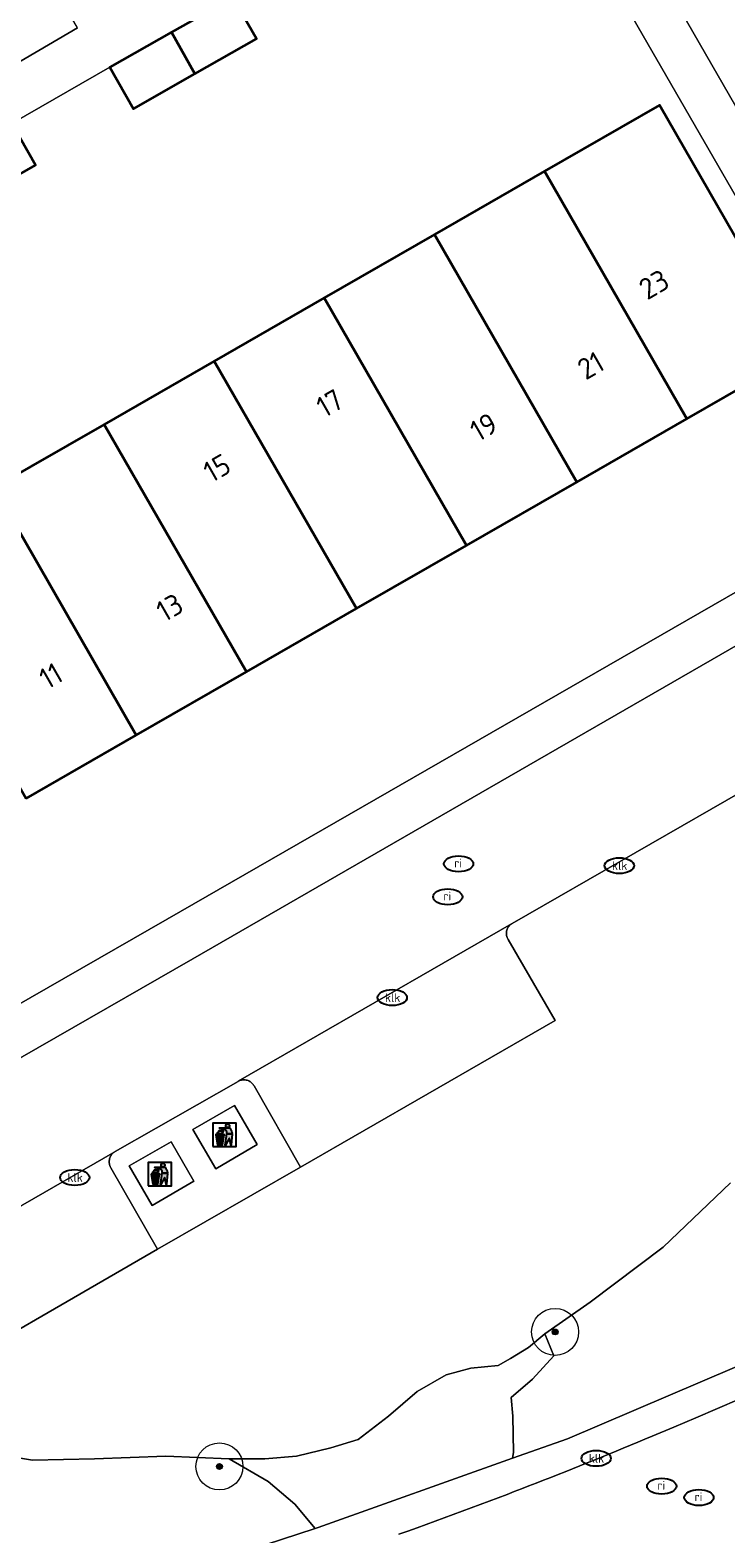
# Model space of a CAD drawing. Header units: metres. Extents: x 103671 to 105190, y 427150 to 429171.
# Tile 64 of 256: x 104372 to 104402, y 427333 to 427397. Entities that reach past the tile are written whole.
import ezdxf
from ezdxf.enums import TextEntityAlignment as Align

# ---------------------------------------------------------------- set-up
doc = ezdxf.new("R2010")
doc.units = ezdxf.units.M
for name, color, linetype, lineweight in [('B-WE-GR-BOOM-S', 253, 'Continuous', 25), ('B-WE-IE-AFVAL APART PLAATS-S', 253, 'Continuous', 25), ('B-WE-IE-MEUBILAIR-S', 253, 'Continuous', 25), ('B-WE-OG-BEBOUWING-GV', 253, 'Continuous', 35), ('B-WE-OG-BEBOUWING-T18', 7, 'Continuous', 18), ('B-WE-OG-TERREIN_BEGROEID-GV', 253, 'Continuous', 18), ('B-WE-OG-TERREIN_ERF-GV', 253, 'Continuous', 18), ('B-WE-VH-GESLOTENVERHARDING_BETON-GV', 253, 'Continuous', 18), ('B-WE-VH-OPENVERHARDING-GV', 253, 'Continuous', 18), ('B-WE-VH-OPENVERHARDING_BETONSTRAATSTEEN-GV', 253, 'Continuous', 18), ('B-WE-VH-OPENVERHARDING_TEGEL-GV', 253, 'Continuous', 18)]:
    doc.layers.add(name, color=color, linetype=linetype, lineweight=lineweight)
doc.styles.add('NLCS-ISO', font='NLCS-ISO.ttf')
doc.styles.add('NLCS-ISO-M500-T18', font='NLCS-ISO.ttf', dxfattribs={"height": 0.9})

# ---------------------------------------------------------------- blocks, each defined once
blk = doc.blocks.new('SIE-AFVAL APART PLAATS-SO')
h = blk.add_hatch(color=256)
h.dxf.hatch_style = 1
h.paths.add_polyline_path([(-0.09, 0.07), (-1.76, 0.07, 0.819081), (-1.79, -0.09), (-1.4, -2.19, 0.36153), (-1.37, -2.21), (-0.47, -2.21, 0.36153), (-0.44, -2.19), (-0.05, -0.09, 0.819081)])
h.paths.add_polyline_path([(-0.16, -0.1), (-0.2, -0.33), (-0.49, -0.33), (-0.47, -0.1)], flags=16)
h.paths.add_polyline_path([(-0.55, -0.1), (-0.58, -0.33), (-0.87, -0.33), (-0.87, -0.1)], flags=16)
h.paths.add_polyline_path([(-0.22, -0.42), (-0.27, -0.73), (-0.53, -0.73), (-0.5, -0.42)], flags=16)
h.paths.add_polyline_path([(-0.58, -0.42), (-0.61, -0.73), (-0.87, -0.73), (-0.87, -0.42)], flags=16)
h.paths.add_polyline_path([(-0.95, -0.1), (-0.95, -0.33), (-1.27, -0.33), (-1.29, -0.1)], flags=16)
h.paths.add_polyline_path([(-0.95, -0.42), (-0.95, -0.73), (-1.23, -0.73), (-1.26, -0.42)], flags=16)
h.paths.add_polyline_path([(-0.29, -0.83), (-0.34, -1.09), (-0.56, -1.09), (-0.54, -0.83)], flags=16)
h.paths.add_polyline_path([(-0.62, -0.83), (-0.65, -1.09), (-0.87, -1.09), (-0.87, -0.83)], flags=16)
h.paths.add_polyline_path([(-0.95, -0.83), (-0.95, -1.09), (-1.2, -1.09), (-1.22, -0.83)], flags=16)
h.paths.add_polyline_path([(-1.35, -0.33), (-1.64, -0.33), (-1.69, -0.1), (-1.37, -0.1)], flags=16)
h.paths.add_polyline_path([(-1.34, -0.42), (-1.31, -0.73), (-1.57, -0.73), (-1.63, -0.42)], flags=16)
h.paths.add_polyline_path([(-0.36, -1.18), (-0.41, -1.44), (-0.6, -1.44), (-0.57, -1.18)], flags=16)
h.paths.add_polyline_path([(-0.65, -1.18), (-0.68, -1.44), (-0.87, -1.44), (-0.87, -1.18)], flags=16)
h.paths.add_polyline_path([(-1.3, -0.83), (-1.28, -1.09), (-1.5, -1.09), (-1.55, -0.83)], flags=16)
h.paths.add_polyline_path([(-0.95, -1.18), (-0.95, -1.44), (-1.17, -1.44), (-1.19, -1.18)], flags=16)
h.paths.add_polyline_path([(-0.42, -1.53), (-0.47, -1.79), (-0.63, -1.79), (-0.6, -1.53)], flags=16)
h.paths.add_polyline_path([(-1.27, -1.18), (-1.25, -1.44), (-1.44, -1.44), (-1.49, -1.18)], flags=16)
h.paths.add_polyline_path([(-0.69, -1.53), (-0.71, -1.79), (-0.87, -1.79), (-0.87, -1.53)], flags=16)
h.paths.add_polyline_path([(-0.95, -1.53), (-0.95, -1.79), (-1.13, -1.79), (-1.16, -1.53)], flags=16)
h.paths.add_polyline_path([(-1.24, -1.53), (-1.22, -1.79), (-1.37, -1.79), (-1.42, -1.53)], flags=16)
h.paths.add_polyline_path([(-0.49, -1.89), (-0.53, -2.13), (-0.66, -2.13), (-0.64, -1.89)], flags=16)
h.paths.add_polyline_path([(-0.72, -1.89), (-0.74, -2.13), (-0.87, -2.13), (-0.87, -1.89)], flags=16)
h.paths.add_polyline_path([(-0.95, -1.89), (-0.95, -2.13), (-1.1, -2.13), (-1.12, -1.89)], flags=16)
h.paths.add_polyline_path([(-1.21, -1.89), (-1.18, -2.13), (-1.31, -2.13), (-1.35, -1.89)], flags=16)
h.paths.add_polyline_path([(-0.19, 0.78, -0.01173), (-0.3, 0.78, -0.148797), (-0.42, 1.03, -0.136076), (-0.69, 0.87), (-0.78, 0.85, -0.038293), (-1.14, 0.96), (-1.19, 0.81, -0.243822), (-1.56, 0.45, 0.344326), (-1, 0.22, -0.139345), (-0.6, 0.22, 0.618436), (-0.56, 0.27, -0.441494), (-0.47, 0.44, 0.309048)])
h.paths.add_polyline_path([(-0.49, 0.51, 0.351556), (-0.64, 0.31, 0.121061), (-1.02, 0.29, -0.288745), (-1.45, 0.42, 0.203599), (-1.12, 0.79), (-1.09, 0.87, 0.083075), (-0.28, 0.71, -0.242261)], flags=16)
h.paths.add_polyline_path([(-0.4, 0.79, -0.023345), (-0.63, 0.82, 0.07081), (-0.46, 0.9, 0.059965)], flags=16)
h.paths.add_polyline_path([(1.12, 1.48), (-1.07, 1.48, 0.860559), (-1.08, 1.42), (0.29, 1, -0.146703), (0.53, 0.28, 0.421968), (0.56, 0.25), (1.6, 0.31, 0.450293), (1.63, 0.34, 0.122241)])
h.paths.add_polyline_path([(0.26, 1.93, 1), (1.07, 1.93, 1)])
h.paths.add_polyline_path([(1.65, 0.15, 0.429303), (1.62, 0.18), (0.55, 0.23, 0.38429), (0.51, 0.2), (0.16, -2.16, 0.83726), (0.22, -2.18), (0.99, -0.78, -0.688204), (1.05, -0.78), (1.36, -2.14, 0.84934), (1.42, -2.14)])
for p, q in [((-0.09, 0.07), (-1.76, 0.07)), ((-1.4, -2.19), (-1.79, -0.09)), ((-1.37, -0.1), (-1.69, -0.1)), ((-1.64, -0.33), (-1.69, -0.1)), ((-1.64, -0.33), (-1.35, -0.33)), ((-1.63, -0.42), (-1.34, -0.42)), ((-1.57, -0.73), (-1.63, -0.42)), ((-1.57, -0.73), (-1.31, -0.73)), ((-1.55, -0.83), (-1.3, -0.83)), ((-1.5, -1.09), (-1.55, -0.83)), ((-1.5, -1.09), (-1.28, -1.09)), ((-1.49, -1.18), (-1.27, -1.18)), ((-1.44, -1.44), (-1.49, -1.18)), ((-1.44, -1.44), (-1.25, -1.44)), ((-1.42, -1.53), (-1.24, -1.53)), ((-1.37, -1.79), (-1.42, -1.53)), ((-1.37, -1.79), (-1.22, -1.79)), ((-1.37, -2.21), (-0.47, -2.21)), ((-1.31, -2.13), (-1.35, -1.89)), ((-1.35, -1.89), (-1.21, -1.89)), ((-1.31, -2.13), (-1.18, -2.13)), ((-0.95, -0.1), (-1.29, -0.1)), ((-1.27, -0.33), (-0.95, -0.33)), ((-1.26, -0.42), (-0.95, -0.42)), ((-1.23, -0.73), (-0.95, -0.73)), ((-1.22, -0.83), (-0.95, -0.83)), ((-1.2, -1.09), (-0.95, -1.09)), ((-1.19, -1.18), (-0.95, -1.18)), ((-1.17, -1.44), (-0.95, -1.44)), ((-1.16, -1.53), (-0.95, -1.53)), ((-1.13, -1.79), (-0.95, -1.79)), ((-1.12, -1.89), (-0.95, -1.89)), ((-1.1, -2.13), (-0.95, -2.13)), ((-0.95, -0.1), (-0.95, -0.33)), ((-0.95, -0.42), (-0.95, -0.73)), ((-0.95, -0.83), (-0.95, -1.09)), ((-0.95, -1.18), (-0.95, -1.44)), ((-0.95, -1.53), (-0.95, -1.79)), ((-0.95, -1.89), (-0.95, -2.13)), ((-0.87, -0.1), (-0.87, -0.33)), ((-0.55, -0.1), (-0.87, -0.1)), ((-0.87, -0.33), (-0.58, -0.33)), ((-0.87, -0.42), (-0.87, -0.73)), ((-0.87, -0.42), (-0.58, -0.42)), ((-0.87, -0.73), (-0.61, -0.73)), ((-0.87, -0.83), (-0.62, -0.83)), ((-0.87, -0.83), (-0.87, -1.09)), ((-0.87, -1.09), (-0.65, -1.09)), ((-0.87, -1.18), (-0.65, -1.18)), ((-0.87, -1.18), (-0.87, -1.44)), ((-0.87, -1.44), (-0.68, -1.44)), ((-0.87, -1.53), (-0.69, -1.53)), ((-0.87, -1.53), (-0.87, -1.79)), ((-0.87, -1.79), (-0.71, -1.79)), ((-0.87, -1.89), (-0.87, -2.13)), ((-0.87, -1.89), (-0.72, -1.89)), ((-0.87, -2.13), (-0.74, -2.13)), ((-0.66, -2.13), (-0.53, -2.13)), ((-0.64, -1.89), (-0.49, -1.89)), ((-0.63, -1.79), (-0.47, -1.79)), ((-0.6, -1.44), (-0.41, -1.44)), ((-0.6, -1.53), (-0.42, -1.53)), ((-0.57, -1.18), (-0.36, -1.18)), ((-0.56, -1.09), (-0.34, -1.09)), ((-0.54, -0.83), (-0.29, -0.83)), ((-0.53, -0.73), (-0.27, -0.73)), ((-0.53, -2.13), (-0.49, -1.89)), ((-0.5, -0.42), (-0.22, -0.42)), ((-0.49, -0.33), (-0.2, -0.33)), ((-0.16, -0.1), (-0.47, -0.1)), ((-0.47, -1.79), (-0.42, -1.53)), ((-0.44, -2.19), (-0.05, -0.09)), ((-0.41, -1.44), (-0.36, -1.18)), ((-0.34, -1.09), (-0.29, -0.83)), ((-0.27, -0.73), (-0.22, -0.42)), ((-0.2, -0.33), (-0.16, -0.1))]:
    blk.add_line(p, q)
blk.add_lwpolyline([(-2.5, -2.51), (2.5, -2.51), (2.5, 2.49), (-2.5, 2.49)], close=True)
for points in [[(-0.78, 0.85, -0.038293), (-1.14, 0.96), (-1.19, 0.81, -0.243822), (-1.56, 0.45, 0.344326), (-1, 0.22, -0.139345), (-0.6, 0.22, 0.618436), (-0.56, 0.27, -0.441494), (-0.47, 0.44, 0.309048), (-0.19, 0.78, -0.01173), (-0.3, 0.78, -0.01173)], [(-0.78, 0.85), (-0.69, 0.87, 0.136076), (-0.42, 1.03, 0.156405), (-0.29, 0.77)], [(-0.78, 0.85), (-0.69, 0.87, 0.136076), (-0.42, 1.03, 0.148797), (-0.3, 0.78, 0.148797)], [(-0.63, 0.82, 0.07081), (-0.46, 0.9, 0.059965), (-0.4, 0.79, 0.059965)], [(-0.4, 0.79, -0.023345), (-0.63, 0.82)]]:
    blk.add_lwpolyline(points, format="xyb")
for points in [[(-1.09, 0.87), (-1.12, 0.79, -0.203599), (-1.45, 0.42, 0.288745), (-1.02, 0.29, -0.121061), (-0.64, 0.31, -0.351556), (-0.49, 0.51, 0.242261), (-0.28, 0.71, -0.083075)], [(-1.07, 1.48), (1.12, 1.48, -0.122241), (1.63, 0.34, -0.450293), (1.6, 0.31), (0.56, 0.25, -0.421968), (0.53, 0.28, 0.146703), (0.29, 1), (-1.08, 1.42, -0.860559)], [(0.55, 0.23), (1.62, 0.18, -0.429303), (1.65, 0.15), (1.42, -2.14, -0.84934), (1.36, -2.14), (1.05, -0.78, 0.688204), (0.99, -0.78), (0.22, -2.18, -0.83726), (0.16, -2.16), (0.51, 0.2, -0.38429)]]:
    blk.add_lwpolyline(points, format="xyb", close=True)
for points in [[(-1.35, -0.33), (-1.37, -0.1)], [(-1.31, -0.73), (-1.34, -0.42)], [(-1.28, -1.09), (-1.3, -0.83)], [(-1.27, -0.33), (-1.29, -0.1)], [(-1.25, -1.44), (-1.27, -1.18)], [(-1.23, -0.73), (-1.26, -0.42)], [(-1.22, -1.79), (-1.24, -1.53)], [(-1.2, -1.09), (-1.22, -0.83)], [(-1.18, -2.13), (-1.21, -1.89)], [(-1.17, -1.44), (-1.19, -1.18)], [(-1.18, -2.22), (-1.18, -2.21)], [(-1.13, -1.79), (-1.16, -1.53)], [(-1.1, -2.13), (-1.12, -1.89)], [(-0.74, -2.13), (-0.72, -1.89)], [(-0.71, -1.79), (-0.69, -1.53)], [(-0.68, -1.44), (-0.65, -1.18)], [(-0.66, -2.13), (-0.64, -1.89)], [(-0.65, -1.09), (-0.62, -0.83)], [(-0.63, -1.79), (-0.6, -1.53)], [(-0.61, -0.73), (-0.58, -0.42)], [(-0.6, -1.44), (-0.57, -1.18)], [(-0.58, -0.33), (-0.55, -0.1)], [(-0.56, -1.09), (-0.54, -0.83)], [(-0.53, -0.73), (-0.5, -0.42)], [(-0.49, -0.33), (-0.47, -0.1)]]:
    blk.add_lwpolyline(points)
blk.add_circle((0.66, 1.93), 0.401)
for centre, radius, start, end in [((-1.76, -0.01), 0.0869, 90, 247.281), ((-0.09, -0.01), 0.0869, 292.719, 90), ((-1.37, -2.18), 0.0318, 190.4943, 270), ((-0.47, -2.18), 0.0318, 270, 349.5057)]:
    blk.add_arc(centre, radius, start, end)
blk = doc.blocks.new('SIE-MEUBILAIR_PUT_RIOOLPUT-SO')
blk.add_ellipse((0, 0), major_axis=(1.25, 0), ratio=0.54)
at = {"style": 'NLCS-ISO'}
blk.add_text('ri', height=0.75, dxfattribs=at).set_placement((-0.04, 0.07), align=Align.MIDDLE_CENTER)
blk = doc.blocks.new('SIE-MEUBILAIR_PUT_KOLK-SO')
blk.add_ellipse((0, 0), major_axis=(1.25, 0), ratio=0.54)
at = {"style": 'NLCS-ISO'}
blk.add_text('klk', height=0.75, dxfattribs=at).set_placement((0.03, 0), align=Align.MIDDLE_CENTER)
blk = doc.blocks.new('SGR-BOOM_GBKN-SO')
at = {"linetype": 'ByBlock', "lineweight": 18}
h = blk.add_hatch(color=0, dxfattribs=at)
h.dxf.hatch_style = 1
edge = h.paths.add_edge_path()
edge.add_arc((0, 0), 0.25, 0, 360)
at = {"color": 0, "linetype": 'ByBlock', "lineweight": 18}
for radius in [2, 0.25]:
    blk.add_circle((0, 0), radius, dxfattribs=at)
at = {"color": 0, "linetype": 'ByBlock', "lineweight": 18, "style": 'NLCS-ISO'}
blk.add_attdef('SOORT', (2.5, 0), '', height=1.5, dxfattribs=at)

msp = doc.modelspace()

# ---------------------------------------------------------------- linework, layer by layer
at = {"layer": 'B-WE-OG-BEBOUWING-GV', "flags": 128}
for points in [[(104380.583, 427398.37), (104377.971, 427396.884), (104378.975, 427395.12), (104381.587, 427396.606)], [(104377.971, 427396.884), (104375.359, 427395.397), (104376.363, 427393.633), (104378.975, 427395.12)], [(104393.838, 427390.979), (104399.887, 427380.453), (104404.774, 427383.262), (104398.725, 427393.788)], [(104371.187, 427393), (104368.58, 427391.506), (104369.59, 427389.745), (104372.196, 427391.239)], [(104389.156, 427388.288), (104395.205, 427377.763), (104399.887, 427380.453), (104393.838, 427390.979)], [(104389.156, 427388.288), (104384.474, 427385.598), (104390.523, 427375.072), (104395.205, 427377.763)], [(104379.792, 427382.907), (104385.841, 427372.382), (104390.523, 427375.072), (104384.474, 427385.598)], [(104385.841, 427372.382), (104379.792, 427382.907), (104375.11, 427380.216), (104381.159, 427369.691)], [(104375.11, 427380.216), (104370.428, 427377.526), (104376.477, 427367), (104381.159, 427369.691)], [(104371.795, 427364.31), (104376.477, 427367), (104370.428, 427377.526), (104365.746, 427374.835)]]:
    msp.add_lwpolyline(points, close=True, dxfattribs=at)
at = {"layer": 'B-WE-OG-TERREIN_BEGROEID-GV', "flags": 128}
for points in [[(104408.154, 427368.014), (104392.467, 427358.997), (104392.45, 427358.988), (104392.434, 427358.978), (104392.405, 427358.959), (104392.378, 427358.936), (104392.351, 427358.912), (104392.326, 427358.884), (104392.302, 427358.854), (104392.281, 427358.822), (104392.262, 427358.788), (104392.246, 427358.751), (104392.233, 427358.714), (104392.223, 427358.675), (104392.216, 427358.635), (104392.213, 427358.595), (104392.213, 427358.556), (104392.216, 427358.517), (104392.223, 427358.479), (104392.232, 427358.442), (104392.244, 427358.406), (104392.258, 427358.373), (104392.275, 427358.341), (104392.293, 427358.312), (104394.293, 427354.874), (104383.461, 427348.636), (104377.38, 427345.154), (104366.551, 427338.894)], [(104370.613, 427336.416), (104372.073, 427336.182), (104374.701, 427336.241), (104377.737, 427336.358), (104380.423, 427336.241), (104381.942, 427336.241), (104383.285, 427336.358), (104384.745, 427336.708), (104385.912, 427337.058), (104387.197, 427338.051), (104388.423, 427339.102), (104389.65, 427339.803), (104390.701, 427340.095), (104391.869, 427340.212), (104392.394, 427340.504), (104393.153, 427340.971), (104393.854, 427341.555), (104395.781, 427342.898), (104398.876, 427345.234), (104401.737, 427347.978)], [(104401.737, 427347.978), (104398.876, 427345.234), (104395.781, 427342.898), (104393.854, 427341.555), (104394.234, 427340.62), (104393.328, 427339.628), (104392.423, 427338.839), (104392.482, 427338.051), (104392.511, 427336.504), (104392.474, 427336.262), (104394.807, 427337.092), (104406.189, 427341.947)], [(104406.189, 427341.947), (104394.807, 427337.092), (104392.474, 427336.262), (104384.216, 427333.322), (104384.088, 427333.28), (104374.23, 427330.059)], [(104387.647, 427333.03), (104388.031, 427333.167), (104388.415, 427333.305), (104388.799, 427333.444), (104389.182, 427333.584), (104389.566, 427333.724), (104389.949, 427333.865), (104390.331, 427334.007), (104390.714, 427334.15), (104391.096, 427334.293), (104391.478, 427334.437), (104391.86, 427334.582), (104392.241, 427334.727), (104392.551, 427334.846), (104392.861, 427334.965), (104393.171, 427335.085), (104393.481, 427335.206), (104393.79, 427335.327), (104394.1, 427335.448), (104394.409, 427335.57), (104394.718, 427335.692), (104395.027, 427335.815), (104395.335, 427335.938), (104395.644, 427336.062), (104395.952, 427336.186), (104396.26, 427336.311), (104396.568, 427336.436), (104396.876, 427336.561), (104397.183, 427336.687), (104397.49, 427336.814), (104397.797, 427336.941), (104398.104, 427337.068), (104398.411, 427337.196), (104399.34, 427337.584), (104400.268, 427337.977), (104401.194, 427338.374), (104402.118, 427338.775)]]:
    msp.add_lwpolyline(points, dxfattribs=at)
for points in [[(104382.088, 427335.277), (104383.226, 427334.314), (104384.088, 427333.28), (104384.216, 427333.322), (104392.474, 427336.262), (104392.511, 427336.504), (104392.482, 427338.051), (104392.423, 427338.839), (104393.328, 427339.628), (104394.234, 427340.62), (104393.854, 427341.555), (104393.153, 427340.971), (104392.394, 427340.504), (104391.869, 427340.212), (104390.701, 427340.095), (104389.65, 427339.803), (104388.423, 427339.102), (104387.197, 427338.051), (104385.912, 427337.058), (104384.745, 427336.708), (104383.285, 427336.358), (104381.942, 427336.241), (104380.423, 427336.241)], [(104383.226, 427334.314), (104382.088, 427335.277), (104380.423, 427336.241), (104377.737, 427336.358), (104374.701, 427336.241), (104372.073, 427336.182), (104370.613, 427336.416), (104369.153, 427336.416), (104367.985, 427335.248), (104366.759, 427334.139), (104365.416, 427332.562), (104364.482, 427331.978), (104362.672, 427331.336), (104360.161, 427330.927), (104358.058, 427330.168), (104356.599, 427329.35), (104355.839, 427328.825), (104357.43, 427326.072), (104359.977, 427326.348), (104374.23, 427330.059), (104384.088, 427333.28)]]:
    msp.add_lwpolyline(points, close=True, dxfattribs=at)
at = {"layer": 'B-WE-OG-TERREIN_ERF-GV', "flags": 128}
for points in [[(104370.514, 427395.051), (104373.981, 427397.072), (104372.681, 427399.344), (104375.629, 427401.031), (104378.577, 427402.718), (104379.878, 427400.445), (104383.37, 427402.432), (104382.053, 427404.706), (104384.994, 427406.409), (104387.935, 427408.113), (104389.252, 427405.839), (104391.069, 427406.891), (104389.441, 427409.704), (104392.037, 427411.207), (104393.665, 427408.395), (104393.355, 427408.215), (104393.865, 427407.286), (104394.108, 427407.399), (104394.656, 427406.447), (104397.572, 427408.125), (104398.857, 427405.881), (104395.949, 427404.201), (104410.902, 427378.224), (104484.067, 427420.33)], [(104348.087, 427342.133), (104377.791, 427359.18), (104408.737, 427376.977), (104409.255, 427377.285), (104393.791, 427404.088), (104391.352, 427404.573), (104389.936, 427403.759), (104390.95, 427402.001), (104388.346, 427400.499), (104385.741, 427398.997), (104384.727, 427400.756), (104380.583, 427398.37), (104381.587, 427396.606), (104378.975, 427395.12), (104376.363, 427393.633), (104375.359, 427395.397), (104371.187, 427393), (104372.196, 427391.239), (104369.59, 427389.745)], [(104370.428, 427377.526), (104375.11, 427380.216), (104379.792, 427382.907), (104384.474, 427385.598), (104389.156, 427388.288), (104393.838, 427390.979), (104398.725, 427393.788), (104404.774, 427383.262), (104399.887, 427380.453), (104395.205, 427377.763), (104390.523, 427375.072), (104385.841, 427372.382), (104381.159, 427369.691), (104376.477, 427367), (104371.795, 427364.31)]]:
    msp.add_lwpolyline(points, dxfattribs=at)
at = {"layer": 'B-WE-VH-GESLOTENVERHARDING_BETON-GV', "flags": 128}
for points in [[(104379.855, 427348.569), (104381.616, 427349.598), (104380.656, 427351.265), (104378.887, 427350.237)], [(104377.156, 427347.006), (104378.932, 427348.046), (104377.96, 427349.721), (104376.171, 427348.688)]]:
    msp.add_lwpolyline(points, close=True, dxfattribs=at)
at = {"layer": 'B-WE-VH-OPENVERHARDING-GV', "flags": 128}
for points in [[(104393.791, 427404.088), (104409.255, 427377.285), (104410.902, 427378.224), (104395.949, 427404.201)], [(104371.187, 427393), (104375.359, 427395.397), (104377.971, 427396.884), (104380.583, 427398.37)], [(104373.981, 427397.072), (104370.514, 427395.051)]]:
    msp.add_lwpolyline(points, dxfattribs=at)
at = {"layer": 'B-WE-VH-OPENVERHARDING_BETONSTRAATSTEEN-GV', "flags": 128}
for points in [[(104380.809, 427352.284), (104380.812, 427352.286), (104380.815, 427352.287), (104392.434, 427358.978), (104392.45, 427358.988), (104392.467, 427358.997), (104408.154, 427368.014), (104405.415, 427372.78), (104378.884, 427357.498), (104350.513, 427341.205), (104349.089, 427340.388), (104346.941, 427339.154), (104349.677, 427334.392), (104351.86, 427335.647), (104363.872, 427342.557), (104363.893, 427342.57), (104363.915, 427342.582), (104375.572, 427349.296), (104375.577, 427349.3), (104375.583, 427349.303)], [(104381.486, 427352.09), (104383.461, 427348.636), (104394.293, 427354.874), (104392.293, 427358.312), (104392.275, 427358.341), (104392.258, 427358.373), (104392.244, 427358.406), (104392.232, 427358.442), (104392.223, 427358.479), (104392.216, 427358.517), (104392.213, 427358.556), (104392.213, 427358.595), (104392.216, 427358.635), (104392.223, 427358.675), (104392.233, 427358.714), (104392.246, 427358.751), (104392.262, 427358.788), (104392.281, 427358.822), (104392.302, 427358.854), (104392.326, 427358.884), (104392.351, 427358.912), (104392.378, 427358.936), (104392.405, 427358.959), (104392.434, 427358.978), (104380.815, 427352.287), (104380.847, 427352.303), (104380.88, 427352.318), (104380.916, 427352.33), (104380.953, 427352.339), (104380.991, 427352.346), (104381.031, 427352.349), (104381.071, 427352.35), (104381.112, 427352.347), (104381.152, 427352.34), (104381.192, 427352.33), (104381.231, 427352.317), (104381.269, 427352.301), (104381.305, 427352.281), (104381.338, 427352.259), (104381.37, 427352.235), (104381.398, 427352.208), (104381.425, 427352.18), (104381.448, 427352.151), (104381.468, 427352.121)]]:
    msp.add_lwpolyline(points, close=True, dxfattribs=at)
for points in [[(104366.551, 427338.894), (104377.38, 427345.154), (104375.403, 427348.606), (104375.385, 427348.637), (104375.369, 427348.671), (104375.356, 427348.706), (104375.344, 427348.743), (104375.336, 427348.782), (104375.331, 427348.822), (104375.329, 427348.863), (104375.33, 427348.904), (104375.335, 427348.946), (104375.343, 427348.986), (104375.354, 427349.027), (104375.369, 427349.065), (104375.387, 427349.103), (104375.408, 427349.138), (104375.431, 427349.171), (104375.456, 427349.201), (104375.484, 427349.229), (104375.512, 427349.254), (104375.542, 427349.276), (104375.572, 427349.296), (104363.915, 427342.582)], [(104402.118, 427338.775), (104401.194, 427338.374), (104400.268, 427337.977), (104399.34, 427337.584), (104398.411, 427337.196), (104398.104, 427337.068), (104397.797, 427336.941), (104397.49, 427336.814), (104397.183, 427336.687), (104396.876, 427336.561), (104396.568, 427336.436), (104396.26, 427336.311), (104395.952, 427336.186), (104395.644, 427336.062), (104395.335, 427335.938), (104395.027, 427335.815), (104394.718, 427335.692), (104394.409, 427335.57), (104394.1, 427335.448), (104393.79, 427335.327), (104393.481, 427335.206), (104393.171, 427335.085), (104392.861, 427334.965), (104392.551, 427334.846), (104392.241, 427334.727), (104391.86, 427334.582), (104391.478, 427334.437), (104391.096, 427334.293), (104390.714, 427334.15), (104390.331, 427334.007), (104389.949, 427333.865), (104389.566, 427333.724), (104389.182, 427333.584), (104388.799, 427333.444), (104388.415, 427333.305), (104388.031, 427333.167), (104387.647, 427333.03)]]:
    msp.add_lwpolyline(points, dxfattribs=at)
at = {"layer": 'B-WE-VH-OPENVERHARDING_TEGEL-GV', "flags": 128}
for points in [[(104405.415, 427372.78), (104409.55, 427375.158), (104408.737, 427376.977), (104377.791, 427359.18), (104348.087, 427342.133), (104349.089, 427340.388), (104350.513, 427341.205), (104378.884, 427357.498)], [(104383.461, 427348.636), (104381.486, 427352.09), (104381.468, 427352.121), (104381.448, 427352.151), (104381.425, 427352.18), (104381.398, 427352.208), (104381.37, 427352.235), (104381.338, 427352.259), (104381.305, 427352.281), (104381.269, 427352.301), (104381.231, 427352.317), (104381.192, 427352.33), (104381.152, 427352.34), (104381.112, 427352.347), (104381.071, 427352.35), (104381.031, 427352.349), (104380.991, 427352.346), (104380.953, 427352.339), (104380.916, 427352.33), (104380.88, 427352.318), (104380.847, 427352.303), (104380.815, 427352.287), (104380.812, 427352.286), (104380.809, 427352.284), (104375.583, 427349.303), (104375.577, 427349.3), (104375.572, 427349.296), (104375.542, 427349.276), (104375.512, 427349.254), (104375.484, 427349.229), (104375.456, 427349.201), (104375.431, 427349.171), (104375.408, 427349.138), (104375.387, 427349.103), (104375.369, 427349.065), (104375.354, 427349.027), (104375.343, 427348.986), (104375.335, 427348.946), (104375.33, 427348.904), (104375.329, 427348.863), (104375.331, 427348.822), (104375.336, 427348.782), (104375.344, 427348.743), (104375.356, 427348.706), (104375.369, 427348.671), (104375.385, 427348.637), (104375.403, 427348.606), (104377.38, 427345.154)], [(104380.656, 427351.265), (104381.616, 427349.598), (104379.855, 427348.569), (104378.887, 427350.237)], [(104377.96, 427349.721), (104378.932, 427348.046), (104377.156, 427347.006), (104376.171, 427348.688)]]:
    msp.add_lwpolyline(points, close=True, dxfattribs=at)

# ---------------------------------------------------------------- block references
at = {"layer": 'B-WE-GR-BOOM-S', "xscale": 0.5, "yscale": 0.5, "zscale": 0.5}
for p in [(104394.286, 427341.632), (104380.014, 427335.914)]:
    msp.add_blockref('SGR-BOOM_GBKN-SO', p, dxfattribs=at)
at = {"layer": 'B-WE-IE-AFVAL APART PLAATS-S', "xscale": 0.2, "yscale": 0.2, "zscale": 0.2}
for p in [(104380.23, 427350.011), (104377.483, 427348.339)]:
    msp.add_blockref('SIE-AFVAL APART PLAATS-SO', p, dxfattribs=at)
at = {"layer": 'B-WE-IE-MEUBILAIR-S', "xscale": 0.5, "yscale": 0.5, "zscale": 0.5}
for name, p in [('SIE-MEUBILAIR_PUT_RIOOLPUT-SO', (104390.183, 427361.531)), ('SIE-MEUBILAIR_PUT_KOLK-SO', (104397.017, 427361.455)), ('SIE-MEUBILAIR_PUT_RIOOLPUT-SO', (104389.721, 427360.13)), ('SIE-MEUBILAIR_PUT_KOLK-SO', (104387.364, 427355.847)), ('SIE-MEUBILAIR_PUT_KOLK-SO', (104373.865, 427348.197)), ('SIE-MEUBILAIR_PUT_KOLK-SO', (104396.032, 427336.258)), ('SIE-MEUBILAIR_PUT_RIOOLPUT-SO', (104398.819, 427335.078)), ('SIE-MEUBILAIR_PUT_RIOOLPUT-SO', (104400.401, 427334.591))]:
    msp.add_blockref(name, p, dxfattribs=at)

# ---------------------------------------------------------------- texts
at = {"layer": 'B-WE-OG-BEBOUWING-T18', "style": 'NLCS-ISO-M500-T18'}
for s, p in [('23', (104398.491, 427386.167)), ('21', (104395.801, 427382.718)), ('17', (104384.704, 427381.117)), ('19', (104391.252, 427380.105)), ('15', (104379.911, 427378.362)), ('13', (104377.901, 427372.432)), ('11', (104372.846, 427369.527))]:
    msp.add_text(s, height=0.9, rotation=29.9, dxfattribs=at).set_placement(p, align=Align.MIDDLE)

doc.saveas('drawing.dxf')
